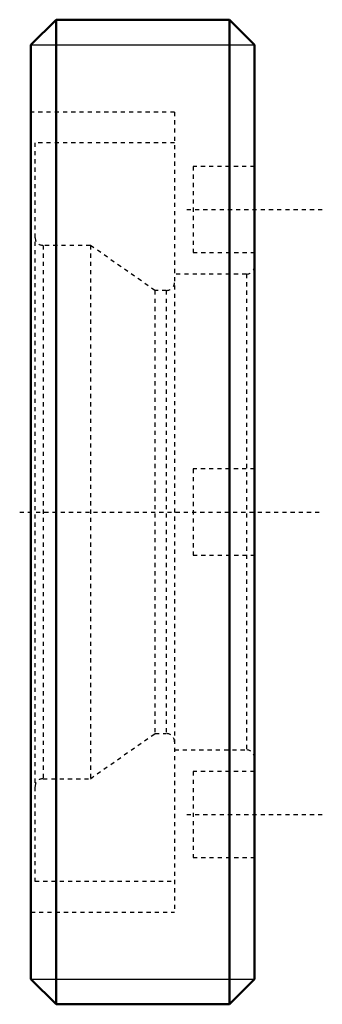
# Model space of a CAD drawing. Header units: millimetres. Extents: x -5.7 to 1.6, y -12 to 12.
import ezdxf

# ---------------------------------------------------------------- set-up
doc = ezdxf.new("R2010")
doc.units = ezdxf.units.MM
doc.linetypes.add('Center', pattern=[1.5, 0.45, -0.5, 0.05, -0.5])
doc.linetypes.add('Dashed', pattern=[2, 1, -1])
for name, color, linetype, lineweight in [('AM_0', 7, 'Continuous', 50), ('AM_5', 3, 'Continuous', 25), ('AM_7', 7, 'Center', 25), ('AM_9', 6, 'Dashed', 25)]:
    doc.layers.add(name, color=color, linetype=linetype, lineweight=lineweight)

msp = doc.modelspace()

# ---------------------------------------------------------------- linework, layer by layer
at = {"layer": 'AM_0', "ltscale": 0.100642}
for p, q in [((-4.837, 12), (-5.45, 11.386)), ((-0.614, 12), (-4.837, 12)), ((-4.837, 12), (-4.837, -12)), ((0, 11.386), (-0.614, 12)), ((-0.614, 12), (-0.614, -12)), ((-5.45, 11.386), (-5.45, -11.386)), ((0, 11.386), (0, -11.386)), ((-5.45, -11.386), (-4.837, -12)), ((-0.614, -12), (0, -11.386)), ((-4.837, -12), (-0.614, -12))]:
    msp.add_line(p, q, dxfattribs=at)
at = {"layer": 'AM_5', "ltscale": 0.100642}
for p, q in [((-5.45, 11.386), (0, 11.386)), ((-5.45, -11.386), (0, -11.386))]:
    msp.add_line(p, q, dxfattribs=at)
at = {"layer": 'AM_7', "ltscale": 0.100642}
for p, q in [((-1.65, 7.375), (1.65, 7.375)), ((-5.723, 0), (1.65, 0)), ((-1.65, -7.375), (1.65, -7.375))]:
    msp.add_line(p, q, dxfattribs=at)
at = {"layer": 'AM_9', "ltscale": 0.100642}
for p, q in [((-1.95, 9.75), (-5.45, 9.75)), ((-1.95, 9.75), (-1.95, -9.75)), ((-1.95, 9), (-5.35, 9)), ((-5.35, 9), (-5.35, -9)), ((0, 8.425), (-1.5, 8.425)), ((-1.5, 8.425), (-1.5, 6.325)), ((-4, 6.5), (-5.15, 6.5)), ((-5.15, 6.5), (-5.15, -6.5)), ((-2.429, 5.4), (-4, 6.5)), ((-4, 6.5), (-4, -6.5)), ((-1.5, 6.325), (0, 6.325)), ((-0.2, 5.8), (-1.95, 5.8)), ((-0.2, 5.8), (-0.2, -5.8)), ((-2.15, 5.4), (-2.429, 5.4)), ((-2.429, 5.4), (-2.429, -5.4)), ((-2.15, 5.4), (-2.15, -5.4)), ((0, 1.05), (-1.5, 1.05)), ((-1.5, 1.05), (-1.5, -1.05)), ((-1.5, -1.05), (0, -1.05)), ((-4, -6.5), (-2.429, -5.4)), ((-2.429, -5.4), (-2.15, -5.4)), ((-1.95, -5.8), (-0.2, -5.8)), ((0, -6.325), (-1.5, -6.325)), ((-1.5, -6.325), (-1.5, -8.425)), ((-5.15, -6.5), (-4, -6.5)), ((-1.5, -8.425), (0, -8.425)), ((-5.35, -9), (-1.95, -9)), ((-5.45, -9.75), (-1.95, -9.75))]:
    msp.add_line(p, q, dxfattribs=at)
for centre, start, end in [((-5.15, 6.7), 180, 270), ((-0.2, 6), 270, 360), ((-2.15, 5.6), 270, 360), ((-2.15, -5.6), 0, 90), ((-0.2, -6), 0, 90), ((-5.15, -6.7), 90, 180)]:
    msp.add_arc(centre, 0.2, start, end, dxfattribs=at)

doc.saveas('drawing.dxf')
